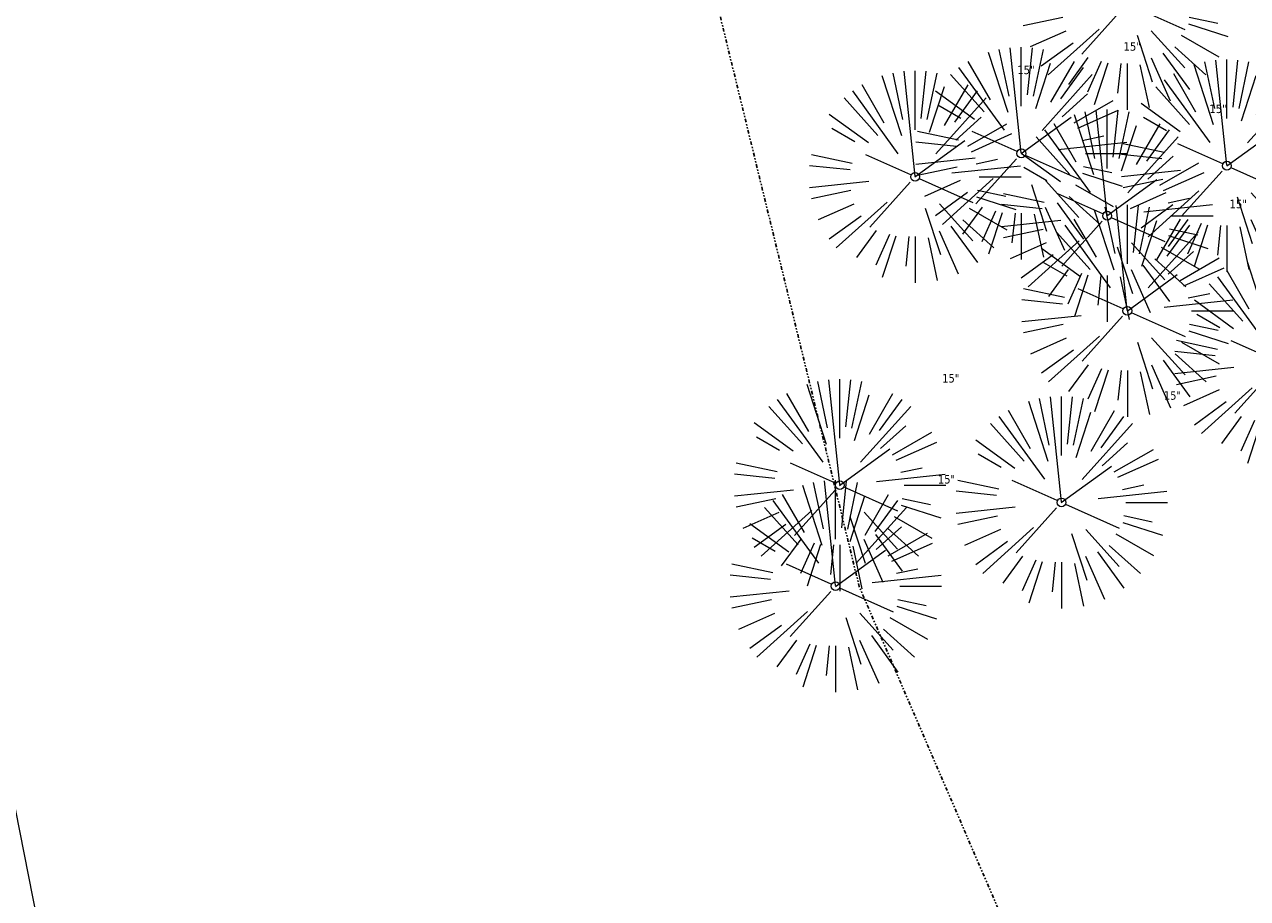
# Model space of a CAD drawing. Header units: feet. Extents: x 1134296 to 1140710, y 647902 to 651315.
# Tile 151 of 256: x 1134825 to 1134912, y 648184 to 648245. Entities that reach past the tile are written whole.
import ezdxf
from ezdxf.lldxf.tags import DXFTag

# ---------------------------------------------------------------- set-up
doc = ezdxf.new("R2010")
doc.units = ezdxf.units.FT
doc.header["$MEASUREMENT"] = 0
doc.linetypes.add('DIVIDE2', pattern=[0.625, 0.25, -0.125, 0, -0.125, 0, -0.125])
for name, color, linetype in [('C-PRKG-ASPH', 8, 'Continuous'), ('G-TEXT-ST02', 2, 'Continuous'), ('G-XREF', 7, 'Continuous'), ('V-FLOOD-PLAIN', 2, 'DIVIDE2')]:
    doc.layers.add(name, color=color, linetype=linetype)
doc.layers.add('V-SITE-VEGE', color=8, linetype='Continuous', lineweight=18)
doc.layers.add('V-UTIL-WATR-LINE', color=8, linetype='WATER', lineweight=15)
doc.styles.add('SEI-Dim & Leader', font='tahoma.ttf')
doc.styles.get("Standard").update_dxf_attribs({"font": 'arial.ttf'})
tags = doc.linetypes.add('WATER', pattern='A,1.5,-0.2,["W",Standard,S=0.08,R=0,X=-0.1,Y=-0.04],-0.05', length=1.75).pattern_tags.tags
tags[6] = DXFTag(74, 10)

# ---------------------------------------------------------------- blocks, each defined once
blk = doc.blocks.new('V-SITE-VEGE-Coniferious Tree 2')
at = {"color": 0, "linetype": 'ByBlock'}
for p, q in [((-0.0626, 0.1926), (-0.1545, 0.4755)), ((-0.0575, 0.2704), (-0.104, 0.4891)), ((-0.0003, 0.0026), (-0.0523, 0.4973)), ((0, 0.2219), (0, 0.5)), ((0.0289, 0.2753), (0.0522, 0.4973)), ((0.0572, 0.2693), (0.1039, 0.4891)), ((-0.0791, 0.1089), (-0.2939, 0.4045)), ((-0.146, 0.2528), (-0.25, 0.433)), ((0.0685, 0.211), (0.1382, 0.4256)), ((0.1391, 0.2411), (0.25, 0.433)), ((0.1869, 0.2573), (0.2939, 0.4045)), ((-0.1757, 0.1951), (-0.3346, 0.3716)), ((0.0978, 0.1086), (0.3345, 0.3716)), ((-0.2201, 0.1599), (-0.4046, 0.2939)), ((0.192, 0.1729), (0.3116, 0.2806)), ((0.2488, 0.1436), (0.433, 0.25)), ((-0.2844, 0.1642), (-0.3931, 0.227)), ((0.2659, 0.1184), (0.4568, 0.2034)), ((-0.0009, -0.0007), (0.235, 0.1707)), ((-0.2961, 0.0629), (-0.4891, 0.1039)), ((-0.0199, 0.0089), (-0.2319, 0.1032)), ((0.2873, 0.0611), (0.3885, 0.0826)), ((-0.306, 0.0322), (-0.4973, 0.0523)), ((0.1731, 0.0182), (0.4972, 0.0523)), ((0.3025, 0), (0.5, 0)), ((-0.2183, -0.0229), (-0.4973, -0.0523)), ((-0.023, -0.0255), (-0.2138, -0.2374)), ((0.0185, -0.0083), (0.272, -0.1211)), ((-0.3022, -0.0642), (-0.4891, -0.1039)), ((0.2891, -0.094), (0.4755, -0.1545)), ((0.2936, -0.0624), (0.4274, -0.0908)), ((-0.2881, -0.1283), (-0.4568, -0.2034)), ((-0.132, -0.1189), (-0.3716, -0.3346)), ((0.0478, -0.1473), (0.1192, -0.3671)), ((0.1144, -0.1271), (0.2718, -0.3019)), ((0.2555, -0.1475), (0.433, -0.25)), ((-0.2545, -0.1849), (-0.4046, -0.2939)), ((0.2254, -0.2029), (0.3716, -0.3346)), ((-0.1843, -0.2536), (-0.2767, -0.3808)), ((-0.1214, -0.2725), (-0.1856, -0.4168)), ((-0.091, -0.2799), (-0.1545, -0.4755)), ((-0.0297, -0.2818), (-0.0443, -0.4216)), ((0, -0.2818), (0, -0.5)), ((0.061, -0.2873), (0.1039, -0.4891)), ((0.1131, -0.2541), (0.2033, -0.4568)), ((0.1689, -0.2325), (0.2939, -0.4045))]:
    blk.add_line(p, q, dxfattribs=at)
blk.add_circle((0, 0), 0.0208)
blk = doc.blocks.new('*U966', base_point=(1135283.03, 648555.627))
at = {"layer": 'V-SITE-VEGE', "linetype": 'ByBlock', "insert": (1135290.259, 648562.877), "char_height": 0.6, "attachment_point": 7, "style": 'SEI-Dim & Leader'}
blk.add_mtext('15"', dxfattribs=at)
blk = doc.blocks.new('*U967', base_point=(1135283.03, 648555.627))
blk.add_blockref('*U966', (1135283.03, 648555.627))
blk = doc.blocks.new('*U968', base_point=(1135283.03, 648555.627))
blk.add_blockref('*U967', (1135283.03, 648555.627))
at = {"xscale": 14.99981880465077, "yscale": 14.99981880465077, "zscale": 14.99981880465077}
blk.add_blockref('V-SITE-VEGE-Coniferious Tree 2', (1135283.03, 648555.627), dxfattribs=at)
blk = doc.blocks.new('C_XBASE-PACTOLA_02403811')
at = {"layer": 'V-FLOOD-PLAIN', "flags": 128}
blk.add_lwpolyline([(1134906.521, 648154.137), (1134884.292, 648205.685), (1134869.471, 648266.485), (1134876.027, 648336.54), (1134931.991, 648403.82), (1134980.236, 648427.244), (1135018.361, 648409.391), (1135088.703, 648361.063), (1135089.088, 648360.763)], dxfattribs=at)
at = {"layer": 'V-UTIL-WATR-LINE', "flags": 128}
blk.add_lwpolyline([(1134860.518, 648010.884), (1134828.516, 648170.149), (1134828.329, 648171.191), (1134719.112, 648725.597), (1134719.1, 648725.638)], dxfattribs=at)
at = {"layer": 'V-SITE-VEGE'}
for p in [(1134903.229, 648246.891), (1134895.754, 648236.316), (1134910.291, 648235.443), (1134888.243, 648234.661), (1134901.822, 648231.908), (1134903.252, 648225.18), (1134914.063, 648221.517), (1134882.921, 648212.853), (1134898.596, 648211.636), (1134882.618, 648205.711)]:
    blk.add_blockref('*U968', p, dxfattribs=at)
blk = doc.blocks.new('C_PHTCH-PACTOLA_02403811')
at = {"layer": 'C-PRKG-ASPH'}
h = blk.add_hatch(dxfattribs=at)
h.set_pattern_fill('ANSI31', color=256, scale=10, angle=70)
edge = h.paths.add_edge_path(flags=16)
edge.add_arc((1135093.567, 648760.357), 542, 143.57036, 153.26644, ccw=False)
edge.add_arc((1135093.567, 648760.357), 542, 133.87428, 143.57036, ccw=False)
edge.add_line((1134717.919, 649151.064), (1134791.744, 649222.044))
edge.add_arc((1134924.815, 649083.638), 192, 124.33581, 133.87428, ccw=False)
edge.add_line((1134816.519, 649242.182), (1134837.543, 649256.543))
edge.add_arc((1134886.615, 649184.703), 87, 64.8666, 124.33581, ccw=False)
edge.add_line((1134923.566, 649263.466), (1134945.863, 649253.006))
edge.add_arc((1134736.897, 648807.587), 492, 56.45912, 64.8666, ccw=False)
edge.add_line((1135008.743, 649217.665), (1135070.902, 649176.459))
edge.add_arc((1135036.645, 649124.783), 62, -10.86803, 56.45912, ccw=False)
edge.add_line((1135097.533, 649113.093), (1135091.831, 649083.396))
edge.add_arc((1135001.481, 649100.742), 92, 337.84863, 349.13197, ccw=False)
edge.add_line((1135086.691, 649066.053), (1135029.435, 648925.412))
edge.add_arc((1134573.749, 649110.923), 492, 335.73595, 337.84863, ccw=False)
edge.add_line((1135022.287, 648908.739), (1134970.106, 648792.978))
edge.add_line((1134970.106, 648792.978), (1134955.071, 648759.623))
edge.add_arc((1134506.533, 648961.806), 492, 331.34656, 335.73595, ccw=False)
edge.add_line((1134938.281, 648725.887), (1134902.771, 648660.902))
edge.add_arc((1134778.161, 648728.993), 142, 305.95733, 331.34656, ccw=False)
edge.add_line((1134861.541, 648614.05), (1134757.484, 648538.566))
edge.add_arc((1134835.579, 648430.909), 133, 125.95733, 166.41717)
edge.add_arc((1134672.278, 648470.364), 35, 244.10856, 346.41717, ccw=False)
edge.add_arc((1134691.462, 648509.913), 78.956, 214.90552, 244.11685, ccw=False)
edge.add_line((1134626.71, 648464.732), (1134623.063, 648469.958))
edge.add_arc((1134821.506, 648608.465), 242, 191.11676, 214.9138, ccw=False)
edge.add_line((1134584.047, 648561.805), (1134566.404, 648651.593))
edge.add_arc((1135049.172, 648746.455), 492, 187.95193, 191.11676, ccw=False)
edge.add_line((1134561.903, 648678.391), (1134552.825, 648743.377))
edge.add_arc((1134842.018, 648783.773), 292, 166.39612, 187.95193, ccw=False)
edge.add_line((1134558.21, 648852.454), (1134566.773, 648887.84))
edge.add_arc((1135093.567, 648760.357), 542, 158.04784, 166.39612, ccw=False)
edge.add_arc((1135093.567, 648760.357), 542, 153.26644, 158.04784, ccw=False)
edge = h.paths.add_edge_path()
edge.add_line((1134664.934, 648091.019), (1134641.754, 648097.237))
edge.add_arc((1135131.442, 647965.879), 507, 154.11549, 164.98406, ccw=False)
edge.add_arc((1135131.442, 647965.879), 507, 153.4315, 154.11549, ccw=False)
edge.add_arc((1134241.514, 648410.91), 488, 333.4315, 338.63837)
edge.add_line((1134695.988, 648233.155), (1134704.112, 648253.926))
edge.add_arc((1134529.028, 648322.406), 188, 338.63837, 377.19547)
edge.add_arc((1134651.306, 648360.247), 60, 17.19547, 74.97266)
edge.add_line((1134666.863, 648418.195), (1134661.501, 648419.806))
edge.add_arc((1134691.489, 648509.945), 94.997, 223.94188, 251.59807, ccw=False)
edge.add_arc((1134691.536, 648509.984), 95.058, 214.9166, 223.93932, ccw=False)
edge.add_line((1134613.59, 648455.575), (1134609.943, 648460.8))
edge.add_arc((1134821.506, 648608.465), 258, 191.11676, 214.9138, ccw=False)
edge.add_line((1134568.347, 648558.72), (1134550.704, 648648.508))
edge.add_arc((1135049.172, 648746.455), 508, 187.95193, 191.11676, ccw=False)
edge.add_line((1134546.057, 648676.178), (1134536.979, 648741.164))
edge.add_arc((1134842.018, 648783.773), 308, 166.39612, 187.95193, ccw=False)
edge.add_line((1134542.659, 648856.217), (1134551.222, 648891.603))
edge.add_arc((1135093.567, 648760.357), 558, 163.92132, 166.39612, ccw=False)
edge.add_arc((1134538.177, 648920.438), 20, 343.92132, 402.76994)
edge.add_line((1134552.859, 648934.019), (1134533.446, 648955.005))
edge.add_arc((1135093.567, 648760.357), 592.978, 146.018742, 160.837099, ccw=False)
edge.add_line((1134601.857, 649091.786), (1134616.583, 649064.034))
edge.add_arc((1134621, 649066.378), 5, 207.95158, 327.07409)
edge.add_arc((1135093.567, 648760.357), 558, 133.87428, 147.07409, ccw=False)
edge.add_line((1134706.83, 649162.598), (1134780.655, 649233.578))
edge.add_arc((1134924.815, 649083.638), 208, 124.33581, 133.87428, ccw=False)
edge.add_line((1134807.494, 649255.394), (1134828.519, 649269.755))
edge.add_arc((1134886.615, 649184.703), 103, 64.8666, 124.33581, ccw=False)
edge.add_line((1134930.362, 649277.951), (1134952.658, 649267.491))
edge.add_arc((1134736.897, 648807.587), 508, 56.45912, 64.8666, ccw=False)
edge.add_line((1135017.583, 649231.001), (1135079.742, 649189.795))
edge.add_arc((1135036.645, 649124.783), 78, -10.86803, 56.45912, ccw=False)
edge.add_line((1135113.246, 649110.076), (1135107.544, 649080.379))
edge.add_arc((1135001.481, 649100.742), 108, 337.84863, 349.13197, ccw=False)
edge.add_line((1135101.51, 649060.02), (1135044.254, 648919.379))
edge.add_arc((1134573.749, 649110.923), 508, 335.73595, 337.84863, ccw=False)
edge.add_line((1135036.873, 648902.164), (1134969.657, 648753.048))
edge.add_arc((1134506.533, 648961.806), 508, 331.34656, 335.73595, ccw=False)
edge.add_line((1134952.322, 648718.215), (1134916.812, 648653.23))
edge.add_arc((1134778.161, 648728.993), 158, 305.95733, 331.34656, ccw=False)
edge.add_line((1134870.936, 648601.099), (1134766.879, 648525.615))
edge.add_arc((1134835.579, 648430.909), 117, 125.95733, 162.26486)
edge.add_arc((1134752.714, 648457.411), 30, 162.26486, 196.80241)
edge.add_arc((1134835.579, 648430.909), 113, 170.92173, 197.54767)
edge.add_line((1134727.837, 648396.84), (1134731.163, 648386.324))
edge.add_arc((1134529.028, 648322.406), 212, 11.34008, 17.54767, ccw=False)
edge.add_arc((1134529.056, 648322.404), 211.973, -20.64909, 11.34215, ccw=False)
edge.add_arc((1134759.869, 648235.315), 34.724, 159.18719, 239.41356)
edge.add_line((1134742.2, 648205.423), (1134709.513, 648185.696))
edge.add_line((1134709.513, 648185.696), (1134698.996, 648181.007))
edge.add_arc((1135131.442, 647965.879), 483, 153.55118, 164.98406)

msp = doc.modelspace()

# ---------------------------------------------------------------- block references
at = {"layer": 'G-TEXT-ST02'}
msp.add_blockref('C_PHTCH-PACTOLA_02403811', (0, 0), dxfattribs=at)

# ---------------------------------------------------------------- next in the draw order: block references
at = {"layer": 'G-XREF'}
msp.add_blockref('C_XBASE-PACTOLA_02403811', (0, 0), dxfattribs=at)

doc.saveas('drawing.dxf')
